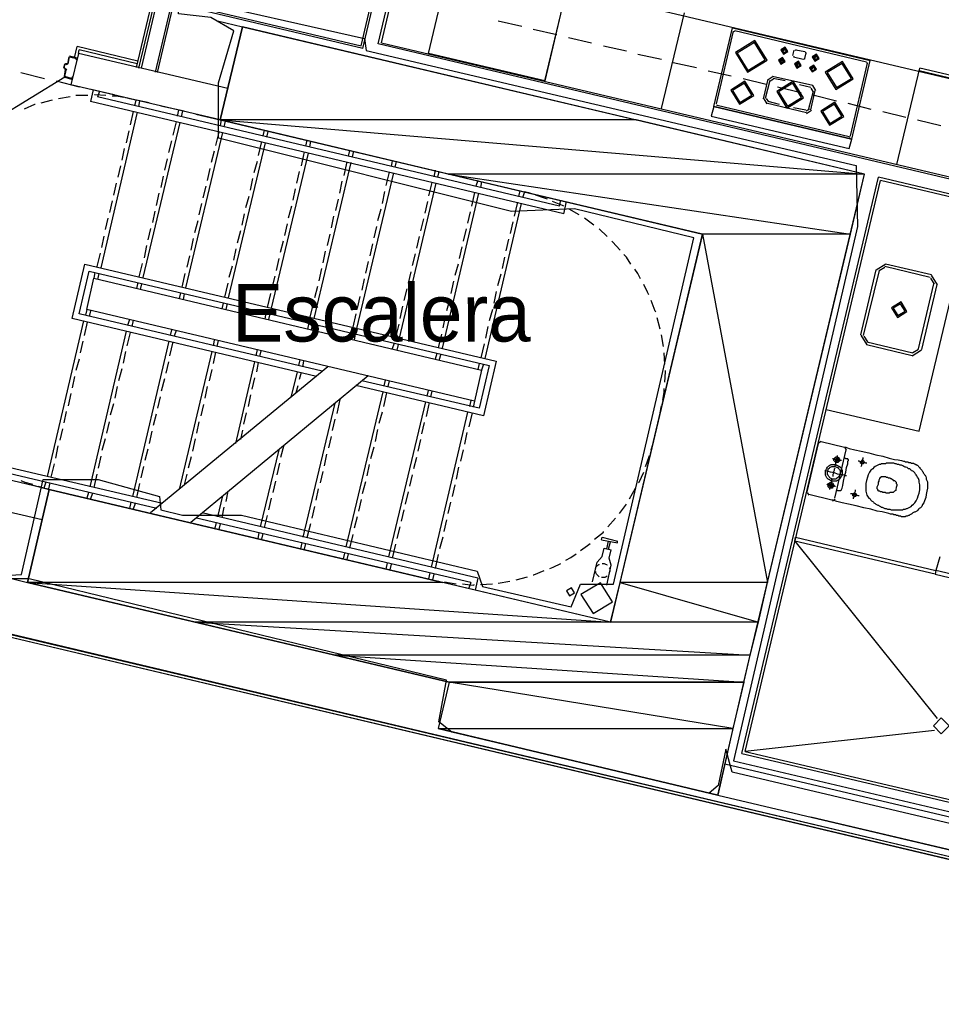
# Model space of a CAD drawing. Header units: feet. Extents: x -79 to 198, y -22 to 181.
# Tile 79 of 256: x 81 to 100, y 39 to 60. Entities that reach past the tile are written whole.
import ezdxf
from ezdxf.enums import TextEntityAlignment as Align

# ---------------------------------------------------------------- set-up
doc = ezdxf.new("R2010")
doc.units = ezdxf.units.FT
for name, color, linetype in [('A-AREA-COMUN', 252, 'CONTINUOUS'), ('A-AREA-UNIDAD', 30, 'CONTINUOUS'), ('A-LINEA', 7, 'CONTINUOUS'), ('A-MURO-CONCRETO', 8, 'CONTINUOUS'), ('A-NOMBRE-ESPACIO', 2, 'CONTINUOUS')]:
    doc.layers.add(name, color=color, linetype=linetype)

msp = doc.modelspace()

# ---------------------------------------------------------------- linework, layer by layer
at = {"layer": 'A-AREA-COMUN'}
msp.add_lwpolyline([(80.56, 48.0533), (81.28, 48.0889), (81.728, 50.08), (82.88, 50.08), (84.16, 49.7244), (84.192, 49.44), (84.64, 49.3333), (85.872, 49.3333), (90.8, 48.16), (90.912, 47.84), (92.768, 47.4133), (92.96, 47.8933), (93.648, 47.8933), (95.328, 55.1289), (92.832, 55.7333), (91.52, 55.68), (85.392, 57.2089), (85.392, 58.3644), (85.712, 59.4489), (85.232, 59.7333), (84.56, 59.8044), (84.48, 60.96), (85.44, 65.12), (73.6, 67.84)], dxfattribs=at)
at = {"layer": 'A-AREA-UNIDAD'}
for points in [[(73.792, 68.16), (85.6, 65.3689), (85.6, 64.32), (84.608, 60.16), (88.448, 59.2889), (88.48, 59.04), (98.72, 56.64), (98.752, 55.36), (96.16, 44.1956), (102.08, 42.8089), (103.008, 42.8089), (105.232, 42.2756), (105.712, 44.2844), (106, 44.32), (106.352, 45.4044), (106.32, 44.32), (118.96, 41.4044)], [(114.688, 42.1156), (106.32, 44.0889), (106.352, 45.3689), (105.52, 42.0444), (104.4, 42.0089), (96.128, 43.9644), (96, 44.4444), (95.84, 43.68), (95.648, 43.52), (90.272, 44.8), (90, 45.0133), (90.16, 45.8844), (81.44, 48), (80.88, 48)]]:
    msp.add_lwpolyline(points, dxfattribs=at)
at = {"layer": 'A-LINEA'}
for p, q in [((84.12, 58.5778), (85.6933, 65.2311)), ((84.08, 58.5911), (85.64, 65.1911)), ((83.68, 58.6844), (85.1467, 64.8978)), ((83.7333, 58.6711), (85.2133, 64.9378)), ((83.7867, 58.6711), (85.2667, 64.9644)), ((88.3733, 59.1378), (89.0133, 61.8444)), ((88.4133, 59.0844), (89.04, 61.7778)), ((88.8, 59.2044), (89.4, 61.7511)), ((88.7333, 59.1778), (89.3333, 61.7111)), ((89.2667, 61.1511), (108.7733, 56.5378)), ((92.2133, 58.4044), (92.6933, 60.4178)), ((88.4133, 59.0844), (84.4667, 60.0178)), ((84.48, 60.0578), (88.3733, 59.1378)), ((94.6533, 57.8311), (95.1333, 59.8311)), ((85.3733, 59.6578), (85.8933, 59.5378)), ((91.24, 59.6578), (91.7333, 59.5511)), ((91.9733, 59.4844), (92.4667, 59.3778)), ((95.7467, 57.8711), (96.1333, 59.5111)), ((96.1333, 59.5111), (99.0133, 58.8311)), ((96.1867, 59.4578), (98.9333, 58.8044)), ((92.7067, 59.3111), (93.1867, 59.2044)), ((95.8, 57.9244), (96.16, 59.4444)), ((96.1846, 59.4439), (96.1605, 59.429)), ((82.3867, 58.8844), (82.44, 59.1244)), ((83.7067, 58.8178), (82.44, 59.1244)), ((82.4667, 58.9778), (82.48, 59.0578)), ((83.6933, 58.7644), (82.48, 59.0578)), ((108.3467, 54.5378), (88.7333, 59.1778)), ((88.8, 59.2044), (108.32, 54.5911)), ((93.44, 59.1378), (93.92, 59.0311)), ((97.2, 59.0311), (97.2133, 59.0978)), ((97.2133, 59.0311), (97.2267, 59.0978)), ((97.4646, 59.0572), (97.4405, 59.0424)), ((97.4533, 59.0578), (97.6533, 59.0178)), ((82.2667, 58.9111), (82.24, 58.7644)), ((82.4267, 58.8844), (82.28, 58.9244)), ((82.28, 58.9111), (82.28, 58.9111)), ((82.4667, 58.9778), (82.3067, 58.3244)), ((82.4267, 58.8711), (82.4267, 58.8711)), ((85.5867, 58.2444), (82.4667, 58.9778)), ((94.16, 58.9644), (94.6533, 58.8578)), ((97.1467, 58.8178), (97.16, 58.8844)), ((97.2, 59.0311), (97.2, 59.0311)), ((97.4, 58.9378), (97.4267, 59.0444)), ((97.4133, 58.9111), (97.6133, 58.8578)), ((97.4139, 58.9224), (97.4287, 58.8983)), ((97.6287, 58.8583), (97.6528, 58.8732)), ((97.6667, 58.9911), (97.64, 58.8711)), ((97.6795, 58.9798), (97.6646, 59.0039)), ((97.84, 58.8711), (97.8667, 58.9511)), ((97.8533, 58.8711), (97.8533, 58.8711)), ((97.8667, 58.8711), (97.88, 58.9378)), ((82.1733, 58.6711), (82.1733, 58.6711)), ((82.1733, 58.6578), (82.2, 58.6578)), ((82.2267, 58.7644), (82.2, 58.7644)), ((82.2261, 58.6332), (82.2113, 58.6572)), ((82.2267, 58.7778), (82.2267, 58.7778)), ((82.2287, 58.7516), (82.2528, 58.7665)), ((94.8933, 58.7911), (95.3867, 58.6844)), ((97.48, 58.7378), (97.4933, 58.8044)), ((97.48, 58.7244), (97.48, 58.7244)), ((97.4933, 58.7244), (97.5067, 58.8044)), ((97.8, 58.6578), (97.8133, 58.7244)), ((97.8, 58.6578), (97.8, 58.6578)), ((97.8133, 58.6578), (97.8267, 58.7244)), ((98.6, 57.2578), (98.96, 58.7778)), ((98.6267, 57.1911), (99.0133, 58.8311)), ((98.9595, 58.7665), (98.9446, 58.7906)), ((99.5733, 56.6578), (100.0533, 58.6711)), ((102.4933, 58.0978), (100.0533, 58.6711)), ((78.5709, 56.2715), (82.1859, 58.4922)), ((81.2667, 58.5778), (81.76, 58.4578)), ((82.1867, 58.4978), (82.1867, 58.4978)), ((82.1867, 58.4844), (82.32, 58.4444)), ((82.32, 58.4578), (82.32, 58.4578)), ((95.6267, 58.6178), (96.1067, 58.5111)), ((96.36, 58.4578), (96.84, 58.3378)), ((96.7867, 58.0311), (96.88, 58.4444)), ((96.9866, 58.4954), (96.8823, 58.4311)), ((96.9938, 58.4428), (96.9216, 58.3983)), ((97.8133, 58.3111), (96.9733, 58.4978)), ((97.24, 58.4044), (96.9867, 58.4578)), ((102.48, 58.0311), (100.04, 58.6178)), ((82, 58.4044), (82.48, 58.2844)), ((85.4267, 57.5911), (82.3067, 58.3244)), ((82.7333, 58.2311), (83.2133, 58.1244)), ((96.8267, 58.0444), (96.92, 58.4178)), ((97.08, 58.2844), (97.5733, 58.1644)), ((97.7733, 58.2711), (97.5333, 58.3244)), ((97.8251, 58.184), (97.7805, 58.2562)), ((97.8777, 58.2045), (97.8133, 58.3088)), ((82.2933, 58.0711), (82.0533, 58.0311)), ((82.6667, 58.0978), (82.4133, 58.0978)), ((82.7733, 58.2178), (82.72, 57.9778)), ((82.9067, 58.1911), (82.8667, 58.0711)), ((92.52, 55.7911), (82.8667, 58.0711)), ((83.4533, 58.0578), (83.9467, 57.9511)), ((83.6667, 58.0044), (83.5333, 58.0311)), ((96.789, 58.0311), (96.8534, 57.9268)), ((96.8416, 58.0383), (96.8862, 57.9661)), ((97.7333, 57.8311), (97.8267, 58.1911)), ((97.7733, 57.8044), (97.8667, 58.2044)), ((97.8133, 58.1111), (98.3067, 57.9911)), ((81.92, 58.0044), (81.68, 57.9378)), ((92.6133, 55.6311), (82.72, 57.9778)), ((83.6667, 58.0044), (83.64, 57.8844)), ((83.7467, 57.9911), (83.72, 57.8711)), ((84.1867, 57.8844), (84.68, 57.7778)), ((95.7467, 57.8711), (98.6267, 57.1911)), ((95.8005, 57.909), (95.8154, 57.885)), ((95.8133, 57.8978), (98.5733, 57.2444)), ((97.68, 57.7378), (96.84, 57.9378)), ((97.12, 57.9111), (96.88, 57.9778)), ((97.6667, 57.7911), (97.4133, 57.8444)), ((97.6729, 57.7794), (97.7451, 57.824)), ((98.5467, 57.9378), (99.0267, 57.8178)), ((83.6933, 57.7511), (82.9333, 54.4978)), ((83.6133, 57.7644), (83.5467, 57.4844)), ((84.56, 57.7911), (84.5333, 57.6711)), ((84.64, 57.7778), (84.6133, 57.6578)), ((84.92, 57.7111), (85.4267, 57.5911)), ((97.68, 57.7268), (97.7843, 57.7912)), ((99.28, 57.7644), (99.76, 57.6444)), ((84.5867, 57.5378), (83.8133, 54.2978)), ((84.5067, 57.5511), (84.44, 57.2711)), ((85.4533, 57.5911), (85.4267, 57.4711)), ((85.5333, 57.5644), (85.5067, 57.4444)), ((100, 57.5911), (100.4933, 57.4711)), ((83.52, 57.3644), (83.4667, 57.1111)), ((85.48, 57.3244), (84.7067, 54.0844)), ((85.4, 57.3378), (85.3333, 57.0578)), ((86.3467, 57.3778), (86.32, 57.2578)), ((86.4267, 57.3511), (86.4, 57.2311)), ((98.5754, 57.2316), (98.5995, 57.2465)), ((83.4267, 56.9911), (83.3733, 56.7511)), ((84.4133, 57.1511), (84.3467, 56.9111)), ((86.3733, 57.1111), (85.6, 53.8711)), ((86.2933, 57.1378), (86.2267, 56.8444)), ((87.24, 57.1644), (87.2133, 57.0444)), ((87.32, 57.1511), (87.2933, 57.0178)), ((85.3067, 56.9378), (85.24, 56.6978)), ((87.2667, 56.8978), (86.4933, 53.6578)), ((87.1867, 56.9244), (87.12, 56.6311)), ((88.1333, 56.9511), (88.1067, 56.8311)), ((88.2133, 56.9378), (88.1867, 56.8178)), ((83.3467, 56.6311), (83.2933, 56.3911)), ((84.32, 56.7778), (84.2667, 56.5378)), ((85.2133, 56.5778), (85.16, 56.3244)), ((86.2, 56.7244), (86.1333, 56.4844)), ((88.16, 56.6978), (87.3867, 53.4444)), ((88.08, 56.7111), (88.0133, 56.4311)), ((89.0267, 56.7378), (89, 56.6178)), ((89.1067, 56.7244), (89.08, 56.6044)), ((84.24, 56.4178), (84.1867, 56.1778)), ((87.08, 56.5111), (87.0267, 56.2711)), ((89.0533, 56.4844), (88.28, 53.2311)), ((88.96, 56.4978), (88.8933, 56.2178)), ((89.92, 56.5378), (89.8933, 56.4044)), ((90, 56.5111), (89.9733, 56.3911)), ((96.3333, 44.3511), (99.1867, 56.3911)), ((83.2533, 56.2711), (83.2, 56.0178)), ((85.1333, 56.2044), (85.0667, 55.9644)), ((86.1067, 56.3644), (86.0533, 56.1244)), ((87.9733, 56.3111), (87.92, 56.0578)), ((89.9333, 56.2711), (89.1733, 53.0311)), ((89.8533, 56.2844), (89.7867, 56.0044)), ((90.8133, 56.3244), (90.7733, 56.2044)), ((90.8933, 56.2978), (90.8667, 56.1778)), ((96.4, 44.3911), (99.2267, 56.3244)), ((108.2267, 54.2044), (99.2267, 56.3244)), ((84.1467, 56.0578), (84.0933, 55.8044)), ((86.0267, 55.9911), (85.96, 55.7511)), ((87, 56.1511), (86.9467, 55.9111)), ((88.8667, 56.0978), (88.8133, 55.8444)), ((90.8267, 56.0578), (90.0667, 52.8178)), ((90.7467, 56.0711), (90.68, 55.7911)), ((91.6933, 56.1111), (91.6667, 55.9911)), ((91.7867, 56.0844), (91.7467, 55.9644)), ((91.9067, 56.0578), (91.7867, 56.0844)), ((83.1733, 55.8978), (83.12, 55.6578)), ((85.04, 55.8444), (84.9867, 55.6044)), ((86.92, 55.7911), (86.8533, 55.5378)), ((87.8933, 55.9378), (87.84, 55.6978)), ((89.76, 55.8844), (89.7067, 55.6444)), ((91.72, 55.8444), (90.96, 52.6044)), ((91.64, 55.8711), (91.5733, 55.5778)), ((92.52, 55.7911), (92.5467, 55.9111)), ((92.6133, 55.6311), (92.6667, 55.8844)), ((100.04, 51.0844), (101.1733, 55.8711)), ((84.0667, 55.6844), (84.0133, 55.4444)), ((85.9333, 55.6311), (85.88, 55.3911)), ((87.8, 55.5778), (87.7467, 55.3378)), ((88.7867, 55.7244), (88.72, 55.4844)), ((90.6533, 55.6711), (90.6, 55.4311)), ((92.9333, 55.6044), (92.72, 55.7244)), ((83.08, 55.5378), (83.0267, 55.2978)), ((84.96, 55.4844), (84.8933, 55.2311)), ((86.8267, 55.4178), (86.7733, 55.1778)), ((88.6933, 55.3644), (88.64, 55.1244)), ((89.68, 55.5244), (89.6133, 55.2711)), ((91.5467, 55.4578), (91.4933, 55.2178)), ((93.24, 55.3911), (93.04, 55.5378)), ((83, 55.1644), (82.9467, 54.9244)), ((83.9733, 55.3244), (83.92, 55.0844)), ((85.8533, 55.2711), (85.7867, 55.0178)), ((87.72, 55.2044), (87.6667, 54.9644)), ((89.5867, 55.1511), (89.5333, 54.9111)), ((90.5733, 55.3111), (90.5067, 55.0578)), ((93.52, 55.1511), (93.3467, 55.3111)), ((83.8933, 54.9644), (83.84, 54.7111)), ((84.8667, 55.1111), (84.8133, 54.8711)), ((86.7467, 55.0578), (86.68, 54.8178)), ((88.6133, 55.0044), (88.56, 54.7511)), ((90.48, 54.9378), (90.4267, 54.6978)), ((91.4533, 55.0978), (91.4, 54.8578)), ((82.92, 54.8044), (82.8533, 54.5244)), ((84.7867, 54.7511), (84.7333, 54.5111)), ((85.76, 54.8978), (85.7067, 54.6578)), ((87.6267, 54.8444), (87.5733, 54.6044)), ((89.5067, 54.7911), (89.44, 54.5511)), ((83.8, 54.5911), (83.7333, 54.3111)), ((85.68, 54.5378), (85.6133, 54.2978)), ((86.6533, 54.6978), (86.6, 54.4444)), ((88.52, 54.6311), (88.4667, 54.3911)), ((90.4, 54.5778), (90.3333, 54.3378)), ((91.3733, 54.7244), (91.32, 54.4844)), ((99.3384, 54.5733), (99.1378, 54.4495)), ((100.2667, 54.2978), (99.32, 54.5244)), ((100.2933, 54.3511), (99.3333, 54.5778)), ((82.8133, 54.4044), (82.7867, 54.2844)), ((82.8933, 54.3778), (82.8667, 54.2578)), ((84.6933, 54.3778), (84.6267, 54.0978)), ((86.5733, 54.3244), (86.5067, 54.0844)), ((87.5467, 54.4844), (87.4933, 54.2311)), ((89.4133, 54.4178), (89.36, 54.1778)), ((91.2933, 54.3644), (91.2267, 54.1244)), ((99.1333, 54.4578), (98.8133, 53.0978)), ((99.2, 54.4444), (98.8667, 53.0844)), ((99.323, 54.5084), (99.2027, 54.4341)), ((100.4222, 54.1461), (100.2984, 54.3466)), ((83.7067, 54.1911), (83.68, 54.0711)), ((83.7867, 54.1644), (83.76, 54.0444)), ((85.5867, 54.1778), (85.52, 53.8844)), ((87.4667, 54.1111), (87.4, 53.8711)), ((88.44, 54.2711), (88.3867, 54.0311)), ((90.3067, 54.2178), (90.2533, 53.9644)), ((100.0267, 52.8044), (100.3467, 54.1644)), ((100.0933, 52.7911), (100.4133, 54.1511)), ((100.3573, 54.1614), (100.283, 54.2818)), ((84.6, 53.9778), (84.5733, 53.8578)), ((84.68, 53.9644), (84.6533, 53.8311)), ((86.48, 53.9644), (86.4133, 53.6711)), ((89.3333, 54.0578), (89.2667, 53.8178)), ((91.2, 54.0044), (91.1467, 53.7644)), ((85.4933, 53.7644), (85.4667, 53.6444)), ((85.5733, 53.7511), (85.5467, 53.6311)), ((87.3733, 53.7511), (87.3067, 53.4711)), ((88.3467, 53.8978), (88.2933, 53.6578)), ((89.24, 53.6978), (89.1867, 53.4444)), ((90.2267, 53.8444), (90.16, 53.6044)), ((82.64, 53.6311), (82.6133, 53.5111)), ((82.72, 53.6044), (82.6933, 53.4844)), ((86.3867, 53.5511), (86.36, 53.4311)), ((86.4667, 53.5378), (86.44, 53.4178)), ((88.2667, 53.5378), (88.2, 53.2578)), ((91.12, 53.6311), (91.0533, 53.3911)), ((82.5733, 53.3911), (81.8133, 50.1378)), ((82.6533, 53.3644), (82.5867, 53.0844)), ((83.5333, 53.4178), (83.4933, 53.2978)), ((83.6133, 53.4044), (83.5867, 53.2711)), ((87.28, 53.3511), (87.2533, 53.2178)), ((87.36, 53.3244), (87.3333, 53.2044)), ((89.16, 53.3244), (89.0933, 53.0444)), ((90.1333, 53.4844), (90.08, 53.2444)), ((94.6267, 53.2178), (94.56, 53.4578)), ((83.4667, 53.1778), (82.7067, 49.9244)), ((83.5467, 53.1511), (83.48, 52.8711)), ((84.4133, 53.2044), (84.3867, 53.0844)), ((84.5067, 53.1911), (84.4667, 53.0711)), ((88.1733, 53.1378), (88.1467, 53.0178)), ((88.2533, 53.1111), (88.2267, 52.9911)), ((90.0533, 53.1111), (89.9867, 52.8311)), ((91.0267, 53.2711), (90.9733, 53.0311)), ((94.6933, 52.8578), (94.6533, 53.0978)), ((98.8178, 53.0895), (98.9416, 52.8889)), ((82.56, 52.9644), (82.5067, 52.7244)), ((84.36, 52.9644), (83.6, 49.7244)), ((84.44, 52.9511), (84.3733, 52.6578)), ((85.3067, 52.9911), (85.28, 52.8711)), ((85.3867, 52.9778), (85.36, 52.8578)), ((89.0667, 52.9244), (89.0267, 52.8044)), ((89.1467, 52.8978), (89.12, 52.7778)), ((90.9467, 52.9111), (90.88, 52.6178)), ((98.8827, 53.0741), (98.957, 52.9538)), ((98.9333, 52.8978), (99.8933, 52.6711)), ((98.9467, 52.9511), (99.9067, 52.7244)), ((83.4533, 52.7511), (83.4, 52.5111)), ((85.2533, 52.7511), (84.5733, 49.8711)), ((85.3333, 52.7378), (85.28, 52.4978)), ((86.2, 52.7911), (86.1733, 52.6578)), ((86.28, 52.7644), (86.2533, 52.6444)), ((89.96, 52.7111), (89.92, 52.5911)), ((90.04, 52.6978), (90, 52.5644)), ((94.72, 52.4844), (94.7067, 52.7244)), ((99.8883, 52.6623), (100.0889, 52.7861)), ((99.9036, 52.7271), (100.024, 52.8014)), ((82.48, 52.5911), (82.4133, 52.3511)), ((84.3467, 52.5378), (84.2933, 52.2978)), ((86.1467, 52.5378), (85.7467, 50.8311)), ((86.2267, 52.5244), (86.1867, 52.3244)), ((87.0933, 52.5778), (87.0667, 52.4578)), ((87.1733, 52.5511), (87.1467, 52.4311)), ((90.84, 52.4978), (90.8133, 52.3778)), ((90.9333, 52.4844), (90.8933, 52.3644)), ((83.3733, 52.3911), (83.3067, 52.1378)), ((87.68, 52.4311), (83.9733, 49.3778)), ((85.2533, 52.3778), (85.2, 52.1378)), ((87.04, 52.3244), (86.9067, 51.7911)), ((87.12, 52.3111), (87.08, 52.1644)), ((82.3867, 52.2311), (82.3333, 51.9911)), ((84.2667, 52.1778), (84.2, 51.9244)), ((88.52, 52.2444), (84.8133, 49.1778)), ((86.1467, 52.2044), (86.0933, 51.9644)), ((88.88, 52.1511), (88.8533, 52.0311)), ((88.96, 52.1378), (88.9333, 52.0178)), ((82.3067, 51.8711), (82.2533, 51.6178)), ((83.28, 52.0178), (83.2267, 51.7778)), ((85.16, 52.0178), (85.1067, 51.7778)), ((87.0533, 52.0311), (87.0133, 51.8844)), ((88.8267, 51.9111), (88.0533, 48.6711)), ((88.9067, 51.8844), (88.84, 51.6044)), ((89.7733, 51.9378), (89.7467, 51.8178)), ((89.8533, 51.9244), (89.8267, 51.8044)), ((83.2, 51.6578), (83.1333, 51.4178)), ((84.1733, 51.8044), (84.12, 51.5644)), ((85.08, 51.6444), (85.0267, 51.4044)), ((86.0667, 51.8444), (86.0133, 51.6044)), ((87.8267, 51.6711), (87.16, 48.8711)), ((87.9333, 51.7511), (87.8667, 51.4578)), ((89.72, 51.6978), (88.9467, 48.4578)), ((89.8, 51.6844), (89.7333, 51.3911)), ((90.6667, 51.7244), (90.64, 51.6044)), ((90.7467, 51.7111), (90.72, 51.5911)), ((82.2133, 51.4978), (82.16, 51.2578)), ((84.0933, 51.4444), (84.0267, 51.2044)), ((85.9733, 51.4711), (85.92, 51.2311)), ((88.8133, 51.4844), (88.7467, 51.2444)), ((90.6, 51.4844), (89.84, 48.2444)), ((90.6933, 51.4711), (90.6267, 51.1778)), ((94.6267, 51.4711), (94.6533, 51.6178)), ((98.0933, 51.5378), (100.04, 51.0844)), ((83.1067, 51.2844), (83.0533, 51.0444)), ((84.9867, 51.2844), (84.9333, 51.0444)), ((87.8267, 51.3378), (87.7733, 51.0978)), ((89.6933, 51.2711), (89.64, 51.0311)), ((82.1333, 51.1378), (82.08, 50.8978)), ((84, 51.0844), (83.9467, 50.8311)), ((85.8933, 51.1111), (85.8533, 50.9111)), ((88.72, 51.1244), (88.6667, 50.8711)), ((90.5867, 51.0578), (90.5333, 50.8178)), ((83.0267, 50.9244), (82.96, 50.6844)), ((84.9067, 50.9244), (84.8533, 50.6711)), ((87.7467, 50.9778), (87.6933, 50.7378)), ((89.6133, 50.9111), (89.56, 50.6711)), ((94.44, 50.6978), (94.48, 50.8311)), ((97.6933, 49.8178), (97.9333, 50.8311)), ((97.9907, 50.8699), (97.9346, 50.8352)), ((97.9867, 50.8711), (98.48, 50.7511)), ((82.04, 50.7778), (81.9867, 50.5244)), ((83.92, 50.7111), (83.8533, 50.4711)), ((86.6533, 50.6978), (86.2667, 49.0844)), ((86.76, 50.7911), (86.6933, 50.5378)), ((88.64, 50.7511), (88.5733, 50.5111)), ((90.5067, 50.6978), (90.4533, 50.4578)), ((98.5067, 50.6978), (98.2667, 49.6844)), ((98.5187, 50.6937), (98.4841, 50.7499)), ((82.9333, 50.5644), (82.88, 50.3111)), ((84.8267, 50.5511), (84.76, 50.3111)), ((86.6667, 50.4178), (86.6133, 50.1778)), ((87.6533, 50.6044), (87.6, 50.3644)), ((89.5333, 50.5378), (89.4667, 50.2978)), ((81.8533, 49.8711), (80.4, 50.2178)), ((84.2267, 49.5778), (80.92, 50.3511)), ((84.1067, 49.4711), (81.0133, 50.2044)), ((81.96, 50.4044), (81.8933, 50.1244)), ((83.8267, 50.3511), (83.7733, 50.1111)), ((87.5733, 50.2444), (87.52, 50.0044)), ((88.5467, 50.3911), (88.4933, 50.1511)), ((90.4133, 50.3378), (90.36, 50.0844)), ((81.7867, 50.0178), (81.7467, 49.8978)), ((81.8667, 50.0044), (81.84, 49.8844)), ((82.8533, 50.1911), (82.7867, 49.9111)), ((84.7333, 50.1911), (84.68, 49.9644)), ((86.5867, 50.0444), (86.5333, 49.8044)), ((88.4667, 50.0311), (88.4, 49.7778)), ((89.44, 50.1778), (89.3867, 49.9378)), ((81.44, 49.9778), (81.8533, 49.8711)), ((81.6267, 49.9378), (81.76, 49.8978)), ((82.68, 49.8044), (82.64, 49.6844)), ((82.76, 49.7911), (82.72, 49.6711)), ((83.7467, 49.9911), (83.68, 49.6978)), ((85.5867, 49.8311), (85.5467, 49.6178)), ((87.48, 49.8844), (87.4267, 49.6444)), ((89.36, 49.8178), (89.2933, 49.5644)), ((90.3333, 49.9644), (90.28, 49.7244)), ((93.9867, 49.6711), (94.1067, 49.8978)), ((97.6946, 49.8085), (97.7293, 49.7524)), ((83.56, 49.6044), (83.5333, 49.4711)), ((85.48, 49.7378), (85.3733, 49.2978)), ((86.4933, 49.6844), (86.44, 49.4444)), ((88.3733, 49.6578), (88.32, 49.4178)), ((90.24, 49.6044), (90.1867, 49.3644)), ((98.2133, 49.6444), (97.7333, 49.7644)), ((98.2226, 49.6324), (98.2787, 49.667)), ((81.7067, 49.2311), (80.24, 49.5778)), ((83.6533, 49.5778), (83.6133, 49.4578)), ((90.8133, 48.0178), (85.0533, 49.3778)), ((85.5067, 49.4978), (85.4667, 49.2844)), ((87.4, 49.5111), (87.3467, 49.2711)), ((89.2667, 49.4444), (89.2133, 49.2044)), ((93.7733, 49.3644), (93.92, 49.5644)), ((90.6667, 47.9244), (84.9333, 49.2711)), ((85.3467, 49.1778), (85.32, 49.0578)), ((86.4133, 49.3244), (86.3467, 49.0711)), ((88.2933, 49.2978), (88.2267, 49.0578)), ((90.16, 49.2311), (90.1067, 48.9911)), ((93.5333, 49.0844), (93.6933, 49.2711)), ((85.4267, 49.1511), (85.4, 49.0311)), ((87.32, 49.1511), (87.24, 48.8578)), ((89.1867, 49.0844), (89.12, 48.8444)), ((86.24, 48.9644), (86.2133, 48.8444)), ((86.32, 48.9511), (86.2933, 48.8311)), ((88.2, 48.9244), (88.1333, 48.6444)), ((90.08, 48.8711), (90.0133, 48.6311)), ((93.5067, 48.6311), (93.5467, 48.7911)), ((93.5467, 48.6178), (93.5867, 48.7778)), ((97.44, 48.7911), (100.4133, 45.0844)), ((97.4933, 48.8178), (97.4933, 48.8178)), ((87.1333, 48.7511), (87.1067, 48.6311)), ((87.2133, 48.7378), (87.1867, 48.6178)), ((89.0933, 48.7244), (89.0267, 48.4311)), ((93.4533, 48.6444), (93.6, 48.6044)), ((93.56, 48.4311), (93.6, 48.6044)), ((88.0267, 48.5378), (88, 48.4178)), ((88.1067, 48.5244), (88.08, 48.4044)), ((89.9867, 48.5111), (89.92, 48.2178)), ((93.2133, 47.9378), (93.3067, 48.3511)), ((100.4667, 48.4578), (100.3867, 48.1778)), ((88.92, 48.3378), (88.8933, 48.2044)), ((89, 48.3111), (88.9733, 48.1911)), ((100.3333, 48.1511), (100.3333, 48.1511)), ((80.9867, 48.0311), (81.4, 47.9244)), ((89.8133, 48.1244), (89.7867, 48.0044)), ((89.8933, 48.0978), (89.8667, 47.9778)), ((89.8667, 47.9778), (90, 47.9511)), ((90.8133, 48.0178), (90.76, 47.7644)), ((91.24, 47.9111), (91.48, 47.9511)), ((91.6133, 47.9778), (91.8533, 48.0444)), ((100.4267, 48.1244), (100.4267, 48.1244)), ((90.6667, 47.9244), (90.6267, 47.8044)), ((90.8667, 47.8844), (91.12, 47.8978)), ((106.5333, 40.8044), (80.8133, 46.8978)), ((106.5333, 40.8044), (80.8133, 46.8844)), ((80.8533, 46.8311), (106.52, 40.7511)), ((80.8533, 46.8311), (106.52, 40.7644)), ((100.36, 44.8311), (96.4, 44.3911)), ((96.4, 44.3911), (102.08, 43.0578)), ((95.9733, 44.1378), (114.4533, 39.7644)), ((95.8267, 43.4844), (114.3067, 39.1111)), ((97.7733, 43.0311), (110.3067, 40.0578)), ((97.7733, 43.0311), (110.3067, 40.0578)), ((97.7733, 43.0311), (110.3067, 40.0578))]:
    msp.add_line(p, q, dxfattribs=at)
for points in [[(90.2, 60.7378), (92.6267, 60.1644), (92.2133, 58.4044), (89.7867, 58.9778), (90.2, 60.7378)], [(81.4, 47.9244), (90.2133, 45.8444), (89.9867, 44.8711), (95.8267, 43.4844), (96.5067, 46.4044), (98.8933, 56.4578), (85.8933, 59.5378), (85.4267, 57.5911), (95.5067, 55.2044), (93.5867, 47.0978), (81.8533, 49.8711), (81.4, 47.9244)], [(96.1958, 58.9961), (96.4484, 58.5869), (96.8575, 58.8395), (96.6049, 59.2486), (96.1958, 58.9961)], [(96.2347, 58.9868), (96.4576, 58.6258), (96.8186, 58.8487), (96.5957, 59.2097), (96.2347, 58.9868)], [(97.1486, 59.0547), (97.2031, 58.9664), (97.2914, 59.0209), (97.2369, 59.1091), (97.1486, 59.0547)], [(97.1746, 59.0485), (97.2093, 58.9924), (97.2654, 59.027), (97.2307, 59.0832), (97.1746, 59.0485)], [(82.2533, 58.7644), (82.28, 58.9111), (82.4267, 58.8711), (82.4133, 58.8578), (82.4267, 58.8444), (82.4267, 58.8711)], [(97.0953, 58.8413), (97.1498, 58.7531), (97.238, 58.8076), (97.1835, 58.8958), (97.0953, 58.8413)], [(97.1213, 58.8352), (97.1559, 58.779), (97.2121, 58.8137), (97.1774, 58.8699), (97.1213, 58.8352)], [(97.1867, 58.8711), (97.16, 58.8044), (97.16, 58.8044)], [(97.802, 58.908), (97.8565, 58.8197), (97.9447, 58.8742), (97.8902, 58.9625), (97.802, 58.908)], [(97.8279, 58.9019), (97.8626, 58.8457), (97.9187, 58.8804), (97.8841, 58.9365), (97.8279, 58.9019)], [(82.16, 58.6711), (82.1867, 58.7644), (82.1867, 58.7644)], [(82.2, 58.6578), (82.1733, 58.6711), (82.1867, 58.7644), (82.2267, 58.7511)], [(82.1733, 58.4978), (82.2, 58.6444), (82.2, 58.6444)], [(97.4286, 58.7613), (97.4831, 58.6731), (97.5714, 58.7276), (97.5169, 58.8158), (97.4286, 58.7613)], [(97.4546, 58.7552), (97.4893, 58.699), (97.5454, 58.7337), (97.5107, 58.7899), (97.4546, 58.7552)], [(97.7486, 58.6813), (97.8031, 58.5931), (97.8914, 58.6476), (97.8369, 58.7358), (97.7486, 58.6813)], [(97.7746, 58.6752), (97.8093, 58.619), (97.8654, 58.6537), (97.8307, 58.7099), (97.7746, 58.6752)], [(98.0747, 58.5868), (98.2976, 58.2258), (98.6586, 58.4487), (98.4357, 58.8097), (98.0747, 58.5868)], [(98.1137, 58.5776), (98.3068, 58.2648), (98.6197, 58.4579), (98.4265, 58.7708), (98.1137, 58.5776)], [(82.3333, 58.4578), (82.3467, 58.4844), (82.3333, 58.4844), (82.32, 58.4578), (82.1867, 58.4978), (82.2133, 58.6311)], [(96.1, 58.2146), (96.2832, 57.9177), (96.58, 58.101), (96.3968, 58.3978), (96.1, 58.2146)], [(96.1389, 58.2054), (96.2924, 57.9567), (96.5411, 58.1102), (96.3876, 58.3589), (96.1389, 58.2054)], [(97.061, 58.1838), (97.274, 57.8388), (97.619, 58.0518), (97.406, 58.3967), (97.061, 58.1838)], [(97.1, 58.1746), (97.2832, 57.8777), (97.58, 58.061), (97.3968, 58.3578), (97.1, 58.1746)], [(83.04, 58.0978), (82.8133, 58.1111), (82.8, 58.1111)], [(83.4133, 58.0578), (83.2533, 58.0844), (83.1733, 58.0844)], [(81.56, 57.9111), (81.5467, 57.9111), (81.3333, 57.8178)], [(95.6933, 57.6711), (98.5733, 56.9911), (98.6267, 57.1911), (95.7467, 57.8711), (95.6933, 57.6711)], [(97.98, 57.7746), (98.1632, 57.4777), (98.46, 57.661), (98.2768, 57.9578), (97.98, 57.7746)], [(98.0189, 57.7654), (98.1724, 57.5167), (98.4211, 57.6702), (98.2676, 57.9189), (98.0189, 57.7654)], [(108.52, 53.9244), (108.2267, 53.9911), (108.28, 54.2444), (99.1867, 56.3911)], [(92.2667, 55.9378), (92.1867, 55.9644), (92.0267, 56.0178)], [(92.6133, 55.7911), (92.5867, 55.8044), (92.3733, 55.8844)], [(93.7867, 54.8711), (93.6267, 55.0444), (93.6133, 55.0578)], [(94.0133, 54.5778), (93.92, 54.7244), (93.8667, 54.7778)], [(87.44, 52.2311), (82.3333, 53.4444), (82.6, 54.5778), (91.2, 52.5511), (90.9333, 51.4044), (88.2667, 52.0444)], [(87.56, 52.3378), (82.48, 53.5378), (82.6933, 54.4311), (91.0533, 52.4578), (90.84, 51.5644), (88.3867, 52.1378)], [(94.2133, 54.2711), (94.16, 54.3778), (94.0933, 54.4711)], [(90.8933, 52.3644), (90.7467, 51.7111), (82.64, 53.6311), (82.7867, 54.2844), (90.8933, 52.3644)], [(94.3867, 53.9378), (94.36, 53.9911), (94.28, 54.1511)], [(94.5333, 53.5778), (94.52, 53.5911), (94.44, 53.8178)], [(99.5816, 53.4623), (99.7822, 53.5861), (99.6584, 53.7866), (99.4578, 53.6628), (99.5816, 53.4623)], [(99.5908, 53.5012), (99.7433, 53.5953), (99.6492, 53.7477), (99.4967, 53.6536), (99.5908, 53.5012)], [(94.72, 52.1111), (94.7333, 52.3244), (94.7333, 52.3511)], [(94.68, 51.7378), (94.7067, 51.8978), (94.7067, 51.9778)], [(96.3333, 44.3511), (102.12, 42.9911), (104.1733, 51.6711)], [(98.48, 50.7511), (98.5067, 50.7511), (98.5733, 50.7244), (98.6933, 50.6978), (98.8267, 50.6711), (98.9867, 50.6311), (99.1333, 50.5911), (99.28, 50.5644), (99.4133, 50.5244), (99.52, 50.4978), (99.6, 50.4844), (99.6667, 50.4711), (99.7067, 50.4578), (99.7333, 50.4578), (99.7467, 50.4444), (99.76, 50.4444), (99.7733, 50.4444), (99.7867, 50.4444), (99.8, 50.4444), (99.8133, 50.4311), (99.8267, 50.4311), (99.84, 50.4311), (99.8533, 50.4311), (99.8667, 50.4178), (99.88, 50.4178), (99.9067, 50.4178), (99.92, 50.4178), (99.9333, 50.4044), (99.9467, 50.4044), (99.96, 50.3911), (99.9733, 50.3911), (99.9867, 50.3778), (100, 50.3778), (100.0133, 50.3644), (100.0267, 50.3511), (100.04, 50.3378), (100.0533, 50.3244), (100.0533, 50.3111), (100.0667, 50.2978), (100.08, 50.2844), (100.0933, 50.2711), (100.1067, 50.2444), (100.12, 50.2311), (100.12, 50.2178), (100.1333, 50.2044), (100.1467, 50.1778), (100.16, 50.1644), (100.1733, 50.1378), (100.1867, 50.1111), (100.1867, 50.0844), (100.2, 50.0578), (100.2133, 50.0311), (100.2133, 49.9911), (100.2133, 49.9511), (100.2133, 49.8978), (100.2, 49.8311), (100.1867, 49.7644), (100.1733, 49.6978), (100.1467, 49.6311), (100.1333, 49.5911), (100.1067, 49.5511), (100.0933, 49.5111), (100.0667, 49.4844), (100.04, 49.4711), (100.0267, 49.4578), (100, 49.4311), (99.9867, 49.4178), (99.96, 49.4044), (99.9467, 49.3911), (99.9333, 49.3911), (99.9067, 49.3778), (99.8933, 49.3644), (99.88, 49.3511), (99.8667, 49.3511), (99.84, 49.3378), (99.8267, 49.3244), (99.8133, 49.3244), (99.7867, 49.3111), (99.7733, 49.3111), (99.76, 49.3111), (99.7467, 49.2978), (99.7333, 49.2978), (99.72, 49.2978), (99.6933, 49.2978), (99.68, 49.2978), (99.6667, 49.2978), (99.6533, 49.3111), (99.64, 49.3111), (99.6267, 49.3111), (99.6133, 49.3111), (99.6, 49.3244), (99.5733, 49.3244), (99.56, 49.3244), (99.5467, 49.3378), (99.5333, 49.3378), (99.52, 49.3378), (99.5067, 49.3378), (99.4933, 49.3511), (99.4667, 49.3511), (99.44, 49.3511), (99.4, 49.3644), (99.3467, 49.3778), (99.2667, 49.4044), (99.16, 49.4178), (99.0267, 49.4578), (98.88, 49.4844), (98.72, 49.5244), (98.56, 49.5644), (98.4267, 49.5911), (98.32, 49.6178), (98.24, 49.6444), (98.2133, 49.6444)], [(94.32, 50.3511), (94.3467, 50.4178), (94.4, 50.5778)], [(98.4133, 50.4711), (98.4, 50.4711), (98.3867, 50.4711), (98.36, 50.4711), (98.3333, 50.4844), (98.3067, 50.4844), (98.28, 50.4978), (98.2533, 50.4978), (98.24, 50.5111), (98.2267, 50.5111)], [(98.3733, 50.4711), (98.3733, 50.4578), (98.36, 50.4578), (98.36, 50.4444), (98.3467, 50.4444), (98.3467, 50.4311), (98.3333, 50.4311), (98.32, 50.4311), (98.3067, 50.4311), (98.2933, 50.4311), (98.28, 50.4444), (98.2667, 50.4578), (98.2533, 50.4711), (98.2533, 50.4844), (98.2533, 50.4978), (98.2667, 50.5111), (98.2667, 50.5244), (98.28, 50.5378), (98.2933, 50.5378), (98.2933, 50.5511), (98.3067, 50.5511), (98.32, 50.5511), (98.3333, 50.5511), (98.3333, 50.5378), (98.3467, 50.5378), (98.36, 50.5378), (98.36, 50.5244), (98.3733, 50.5111), (98.3733, 50.4978), (98.3733, 50.4844), (98.3733, 50.4711)], [(98.28, 50.3644), (98.2933, 50.3911), (98.2933, 50.4178), (98.3067, 50.4578), (98.32, 50.4844), (98.32, 50.5244), (98.3333, 50.5511), (98.3333, 50.5778)], [(98.3467, 50.4844), (98.3467, 50.4711), (98.3333, 50.4711), (98.3333, 50.4578), (98.32, 50.4578), (98.3067, 50.4578), (98.2933, 50.4578), (98.2933, 50.4711), (98.2933, 50.4844), (98.28, 50.4844), (98.28, 50.4978), (98.2933, 50.4978), (98.2933, 50.5111), (98.3067, 50.5111), (98.3067, 50.5244), (98.32, 50.5244), (98.3333, 50.5111), (98.3467, 50.5111), (98.3467, 50.4978), (98.3467, 50.4844)], [(98.3067, 49.8578), (98.32, 49.8578), (98.3333, 49.8444), (98.3467, 49.8444), (98.36, 49.8444), (98.3733, 49.8444), (98.3867, 49.8444), (98.4, 49.8444), (98.4133, 49.8578), (98.4133, 49.8711), (98.4267, 49.8978), (98.44, 49.9511), (98.4533, 50.0444), (98.48, 50.1378), (98.5067, 50.2311), (98.52, 50.3244), (98.5467, 50.4044), (98.5467, 50.4578), (98.56, 50.4711), (98.56, 50.4844), (98.56, 50.4978), (98.5467, 50.4978), (98.5467, 50.5111), (98.5333, 50.5111), (98.52, 50.5111), (98.5067, 50.5111), (98.4933, 50.5244), (98.48, 50.5244), (98.4667, 50.5244)], [(98.9467, 50.4178), (98.9333, 50.4178), (98.92, 50.4178), (98.8933, 50.4311), (98.8667, 50.4311), (98.84, 50.4444), (98.8133, 50.4444), (98.7867, 50.4578), (98.7733, 50.4578), (98.76, 50.4578)], [(98.88, 50.4311), (98.88, 50.4178), (98.8667, 50.4044), (98.8533, 50.4044), (98.84, 50.4044), (98.8267, 50.4044), (98.8267, 50.4178), (98.8133, 50.4178), (98.8133, 50.4311), (98.8133, 50.4444), (98.8267, 50.4578), (98.84, 50.4711), (98.8533, 50.4711), (98.8667, 50.4711), (98.88, 50.4578), (98.88, 50.4444), (98.88, 50.4311)], [(98.8267, 50.3511), (98.84, 50.3778), (98.84, 50.3911), (98.84, 50.4311), (98.8533, 50.4578), (98.8533, 50.4844), (98.8667, 50.5111), (98.8667, 50.5244), (98.8667, 50.5378)], [(98.9333, 50.0578), (98.92, 49.9911), (98.92, 49.9244), (98.92, 49.8711), (98.92, 49.8311), (98.9333, 49.7778), (98.9467, 49.7511), (98.9733, 49.7111), (98.9867, 49.6844), (99.0133, 49.6711), (99.0267, 49.6444), (99.04, 49.6311), (99.0667, 49.6178), (99.08, 49.6044), (99.0933, 49.5911), (99.12, 49.5778), (99.1333, 49.5644), (99.1467, 49.5511), (99.1733, 49.5378), (99.1867, 49.5378), (99.2, 49.5244), (99.2267, 49.5111), (99.24, 49.4978), (99.2667, 49.4978), (99.2933, 49.4844), (99.32, 49.4711), (99.3467, 49.4711), (99.3733, 49.4578), (99.4, 49.4578), (99.4267, 49.4578), (99.4533, 49.4444), (99.48, 49.4444), (99.5067, 49.4444), (99.5333, 49.4444), (99.5467, 49.4444), (99.5733, 49.4444), (99.6, 49.4444), (99.6133, 49.4444), (99.64, 49.4444), (99.6533, 49.4444), (99.6667, 49.4444), (99.6933, 49.4444), (99.7067, 49.4578), (99.7333, 49.4578), (99.7467, 49.4578), (99.7733, 49.4711), (99.7867, 49.4711), (99.8133, 49.4844), (99.84, 49.4978), (99.8667, 49.5111), (99.8933, 49.5378), (99.92, 49.5644), (99.9467, 49.5911), (99.9733, 49.6311), (100, 49.6844), (100.0133, 49.7378), (100.04, 49.7911), (100.0533, 49.8578), (100.0533, 49.9244), (100.0533, 49.9644), (100.04, 50.0178), (100.04, 50.0578), (100.0267, 50.0978), (100, 50.1244), (99.9867, 50.1511), (99.9733, 50.1778), (99.96, 50.1911), (99.9467, 50.2178), (99.9333, 50.2311), (99.92, 50.2444), (99.8933, 50.2578), (99.88, 50.2578), (99.8667, 50.2711), (99.8533, 50.2844), (99.84, 50.2978), (99.8133, 50.2978), (99.8, 50.3111), (99.7867, 50.3244), (99.76, 50.3378), (99.7467, 50.3378), (99.72, 50.3511), (99.6933, 50.3644), (99.6667, 50.3778), (99.64, 50.3778), (99.6133, 50.3911), (99.5867, 50.3911), (99.56, 50.4044), (99.5333, 50.4044), (99.5067, 50.4178), (99.48, 50.4178), (99.4533, 50.4178), (99.44, 50.4178), (99.4133, 50.4178), (99.4, 50.4178), (99.3733, 50.4178), (99.3467, 50.4178), (99.3333, 50.4044), (99.3067, 50.4044), (99.2933, 50.4044), (99.2667, 50.4044), (99.2533, 50.4044), (99.2267, 50.3911), (99.2, 50.3911), (99.1733, 50.3778), (99.1467, 50.3644), (99.12, 50.3511), (99.0933, 50.3244), (99.0667, 50.2978), (99.0267, 50.2711), (99, 50.2311), (98.9733, 50.1778), (98.96, 50.1244), (98.9333, 50.0578)], [(94.1733, 50.0044), (94.1867, 50.0178), (94.28, 50.2311)], [(98.52, 50.1511), (98.5067, 50.1511), (98.4667, 50.1644), (98.4133, 50.1778), (98.3333, 50.1911), (98.2667, 50.2178), (98.1867, 50.2311), (98.1333, 50.2444), (98.0933, 50.2578), (98.0667, 50.2578)], [(98.4267, 50.1778), (98.4133, 50.1511), (98.4, 50.1244), (98.3867, 50.0978), (98.36, 50.0711), (98.3333, 50.0578), (98.3067, 50.0444), (98.28, 50.0444), (98.24, 50.0444), (98.2133, 50.0444), (98.1867, 50.0578), (98.16, 50.0711), (98.1333, 50.0844), (98.1067, 50.1111), (98.0933, 50.1378), (98.08, 50.1644), (98.08, 50.1911), (98.08, 50.2311), (98.08, 50.2578), (98.0933, 50.2844), (98.1067, 50.3111), (98.12, 50.3378), (98.1467, 50.3644), (98.1733, 50.3778), (98.2, 50.3911), (98.2267, 50.3911), (98.2667, 50.3911), (98.2933, 50.3911), (98.32, 50.3778), (98.3467, 50.3644), (98.3733, 50.3511), (98.4, 50.3244), (98.4133, 50.2978), (98.4267, 50.2711), (98.4267, 50.2444), (98.4267, 50.2044), (98.4267, 50.1778)], [(98.3867, 50.1911), (98.3733, 50.1644), (98.36, 50.1378), (98.3467, 50.1244), (98.3333, 50.1111), (98.3067, 50.0978), (98.2933, 50.0844), (98.2667, 50.0844), (98.24, 50.0844), (98.2267, 50.0844), (98.2, 50.0978), (98.1733, 50.1111), (98.16, 50.1244), (98.1467, 50.1378), (98.1333, 50.1644), (98.12, 50.1778), (98.12, 50.2044), (98.12, 50.2311), (98.12, 50.2444), (98.1333, 50.2711), (98.1333, 50.2978), (98.16, 50.3111), (98.1733, 50.3244), (98.1867, 50.3378), (98.2133, 50.3511), (98.24, 50.3511), (98.2533, 50.3511), (98.28, 50.3511), (98.3067, 50.3378), (98.3333, 50.3378), (98.3467, 50.3111), (98.36, 50.2978), (98.3733, 50.2844), (98.3867, 50.2578), (98.3867, 50.2311), (98.3867, 50.2178), (98.3867, 50.1911)], [(98.24, 50.1378), (98.24, 50.1511), (98.24, 50.1644), (98.24, 50.1911), (98.2533, 50.2178), (98.2533, 50.2444), (98.2667, 50.2711), (98.2667, 50.2978), (98.28, 50.3111)], [(81.2667, 50.0578), (81.3467, 50.0178), (81.5067, 49.9778)], [(98.2533, 49.9378), (98.24, 49.9244), (98.2267, 49.9111), (98.2267, 49.8978), (98.2133, 49.8978), (98.2, 49.8978), (98.1867, 49.8978), (98.1733, 49.8978), (98.16, 49.8978), (98.1467, 49.9111), (98.1333, 49.9244), (98.1333, 49.9378), (98.1333, 49.9511), (98.1333, 49.9644), (98.1333, 49.9778), (98.1333, 49.9911), (98.1467, 49.9911), (98.16, 50.0044), (98.1733, 50.0044), (98.1867, 50.0178), (98.2, 50.0044), (98.2133, 50.0044), (98.2267, 50.0044), (98.2267, 49.9911), (98.24, 49.9911), (98.24, 49.9778), (98.24, 49.9644), (98.2533, 49.9644), (98.2533, 49.9511), (98.2533, 49.9378)], [(98.1733, 49.8711), (98.1733, 49.8978), (98.1867, 49.9244), (98.1867, 49.9644), (98.2, 49.9911), (98.2133, 50.0311), (98.2133, 50.0578), (98.2133, 50.0844), (98.2267, 50.0844)], [(99.2133, 50.0978), (99.2133, 50.1111), (99.2267, 50.1111), (99.2267, 50.1244), (99.24, 50.1244), (99.24, 50.1378), (99.2533, 50.1378), (99.2667, 50.1378), (99.28, 50.1378), (99.2933, 50.1378), (99.3067, 50.1378), (99.32, 50.1378), (99.3333, 50.1378), (99.3467, 50.1244), (99.36, 50.1244), (99.3733, 50.1244), (99.3867, 50.1111), (99.4, 50.1111), (99.4133, 50.1111), (99.4267, 50.1111), (99.44, 50.0978), (99.4533, 50.0978), (99.4667, 50.0844), (99.48, 50.0844), (99.48, 50.0711), (99.4933, 50.0711), (99.4933, 50.0578), (99.5067, 50.0578), (99.52, 50.0578), (99.5333, 50.0444), (99.5467, 50.0311), (99.56, 50.0178), (99.56, 49.9911), (99.5733, 49.9778), (99.5733, 49.9511), (99.56, 49.9111), (99.5467, 49.8711), (99.5467, 49.8444), (99.52, 49.8311), (99.5067, 49.8178), (99.4933, 49.8044), (99.48, 49.8044), (99.4667, 49.8044), (99.4533, 49.8044), (99.44, 49.8044), (99.4267, 49.8044), (99.4133, 49.7911), (99.4, 49.7911), (99.3867, 49.7911), (99.3733, 49.7911), (99.36, 49.7911), (99.3467, 49.7911), (99.3333, 49.8044), (99.3067, 49.8044), (99.2933, 49.8044), (99.28, 49.8044), (99.2667, 49.8178), (99.2533, 49.8178), (99.24, 49.8178), (99.2267, 49.8178), (99.2133, 49.8311), (99.2, 49.8311), (99.1867, 49.8311), (99.1867, 49.8444), (99.1733, 49.8444), (99.1733, 49.8578), (99.1733, 49.8711), (99.16, 49.8844), (99.16, 49.8978), (99.16, 49.9244), (99.1733, 49.9511), (99.1867, 49.9778), (99.1867, 50.0178), (99.2, 50.0444), (99.2, 50.0711), (99.2133, 50.0978)], [(98.28, 49.9244), (98.28, 49.9378), (98.2667, 49.9378), (98.24, 49.9378), (98.2133, 49.9511), (98.1733, 49.9511), (98.1467, 49.9644), (98.12, 49.9644), (98.1067, 49.9778)], [(98.2133, 49.9511), (98.2133, 49.9378), (98.2133, 49.9244), (98.2, 49.9244), (98.1867, 49.9244), (98.1733, 49.9244), (98.16, 49.9378), (98.16, 49.9511), (98.16, 49.9644), (98.16, 49.9778), (98.1733, 49.9778), (98.1867, 49.9778), (98.2, 49.9778), (98.2133, 49.9778), (98.2133, 49.9644), (98.2267, 49.9511), (98.2133, 49.9511)], [(98.72, 49.7511), (98.72, 49.7378), (98.7067, 49.7244), (98.6933, 49.7244), (98.68, 49.7244), (98.6667, 49.7244), (98.6667, 49.7378), (98.6533, 49.7378), (98.6533, 49.7511), (98.6533, 49.7644), (98.6533, 49.7778), (98.6667, 49.7778), (98.6667, 49.7911), (98.68, 49.7911), (98.6933, 49.7911), (98.7067, 49.7911), (98.7067, 49.7778), (98.72, 49.7778), (98.72, 49.7644), (98.72, 49.7511)], [(98.6667, 49.6711), (98.6667, 49.6978), (98.68, 49.7111), (98.68, 49.7511), (98.6933, 49.7778), (98.6933, 49.8044), (98.7067, 49.8311), (98.7067, 49.8444), (98.7067, 49.8578)], [(98.7867, 49.7378), (98.7733, 49.7378), (98.76, 49.7378), (98.7333, 49.7511), (98.7067, 49.7511), (98.68, 49.7644), (98.6533, 49.7644), (98.6267, 49.7778), (98.6133, 49.7778), (98.6, 49.7778)], [(93.2533, 48.8311), (93.44, 48.9778), (93.44, 48.9911)], [(93.4, 48.8178), (93.4133, 48.8711), (93.7333, 48.7911)], [(93.4, 48.8178), (93.7333, 48.7511), (93.7333, 48.7911)], [(97.4533, 48.8711), (100.3867, 48.1778), (100.3733, 48.0978), (97.44, 48.7911), (97.4533, 48.8711)], [(92.96, 48.5911), (93.1067, 48.6978), (93.16, 48.7378)], [(93.3067, 48.3511), (93.4133, 48.4711), (93.4533, 48.6444)], [(92.6533, 48.3911), (92.76, 48.4444), (92.8667, 48.5244)], [(93.5067, 47.8711), (93.6, 48.2844), (93.56, 48.4311)], [(91.9733, 48.0844), (91.9867, 48.0844), (92.2, 48.1778)], [(92.32, 48.2178), (92.3867, 48.2444), (92.5467, 48.3244)], [(93.28, 48.2178), (93.28, 48.2444), (93.2933, 48.2578), (93.32, 48.2844), (93.3467, 48.2978), (93.3467, 48.3111)], [(93.3467, 48.0444), (93.3333, 48.0578), (93.3067, 48.0844), (93.2933, 48.0978), (93.28, 48.1244), (93.28, 48.1511)], [(93.4133, 48.3244), (93.4267, 48.3244), (93.4533, 48.3244), (93.48, 48.3111), (93.5067, 48.2978), (93.52, 48.2844)], [(93.56, 48.2311), (93.5733, 48.2178), (93.5733, 48.1911), (93.5733, 48.1511), (93.56, 48.1244), (93.56, 48.1111)], [(100.3733, 48.0978), (103.12, 47.4444), (103.1467, 47.5244), (100.3867, 48.1778), (100.3733, 48.0978)], [(90.12, 47.9378), (90.28, 47.9111), (90.36, 47.8978)], [(93.52, 48.0578), (93.4933, 48.0444), (93.4667, 48.0311), (93.44, 48.0311), (93.4133, 48.0311), (93.4, 48.0311)], [(90.4933, 47.8978), (90.72, 47.8711), (90.7467, 47.8844)], [(92.669, 47.7511), (92.7334, 47.6468), (92.8377, 47.7112), (92.7733, 47.8154), (92.669, 47.7511)], [(92.9691, 47.6761), (93.2248, 47.2799), (93.6309, 47.5195), (93.3752, 47.9157), (92.9691, 47.6761)], [(100.6667, 44.9311), (100.5, 45.0978), (100.3333, 44.9311), (100.5, 44.7644), (100.6667, 44.9311)]]:
    msp.add_lwpolyline(points, dxfattribs=at)
at = {"layer": 'A-MURO-CONCRETO'}
for points in [[(85.8933, 59.5378), (94.12, 57.5911), (85.4267, 57.5911), (85.8933, 59.5378), (85.8933, 59.5378)], [(94.12, 57.5911), (85.4267, 57.5911), (98.8933, 56.4578), (94.12, 57.5911)], [(85.4267, 57.5911), (98.8933, 56.4578), (90.2, 56.4578), (85.4267, 57.5911), (85.4267, 57.5911)], [(98.8933, 56.4578), (90.2, 56.4578), (98.6, 55.2044), (98.8933, 56.4578)], [(90.2, 56.4578), (98.6, 55.2044), (95.5067, 55.2044), (90.2, 56.4578), (90.2, 56.4578)], [(95.5067, 55.2044), (96.8667, 47.9244), (93.7867, 47.9244), (95.5067, 55.2044), (95.5067, 55.2044)], [(98.6, 55.2044), (95.5067, 55.2044), (96.8667, 47.9244), (98.6, 55.2044)], [(81.8533, 49.8711), (90.08, 47.9244), (81.4, 47.9244), (81.8533, 49.8711), (81.8533, 49.8711)], [(90.08, 47.9244), (81.4, 47.9244), (93.5867, 47.0978), (90.08, 47.9244)], [(81.4, 47.9244), (93.5867, 47.0978), (84.9067, 47.0978), (81.4, 47.9244), (81.4, 47.9244)], [(93.7867, 47.9244), (96.68, 47.0978), (93.5867, 47.0978), (93.7867, 47.9244), (93.7867, 47.9244)], [(96.8667, 47.9244), (93.7867, 47.9244), (96.68, 47.0978), (96.8667, 47.9244)], [(96.68, 47.0978), (84.9067, 47.0978), (96.5067, 46.4044), (96.68, 47.0978)], [(84.9067, 47.0978), (96.5067, 46.4044), (87.8267, 46.4044), (84.9067, 47.0978), (84.9067, 47.0978)], [(96.5067, 46.4044), (87.8267, 46.4044), (96.3733, 45.8444), (96.5067, 46.4044)], [(87.8267, 46.4044), (96.3733, 45.8444), (90.2133, 45.8444), (87.8267, 46.4044), (87.8267, 46.4044)], [(90.2133, 45.8444), (89.9867, 44.8711), (96.1467, 44.8711), (90.2133, 45.8444)], [(90.2133, 45.8444), (96.3733, 45.8444), (96.1467, 44.8711), (90.2133, 45.8444), (90.2133, 45.8444)], [(89.9867, 44.8711), (96.1467, 44.8711), (95.8267, 43.4844), (89.9867, 44.8711), (89.9867, 44.8711)]]:
    msp.add_lwpolyline(points, dxfattribs=at)

# ---------------------------------------------------------------- texts
at = {"layer": 'A-NOMBRE-ESPACIO'}
msp.add_text('Escalera', height=1.2, dxfattribs=at).set_placement((88.8, 52.96), align=Align.CENTER)

doc.saveas('drawing.dxf')
